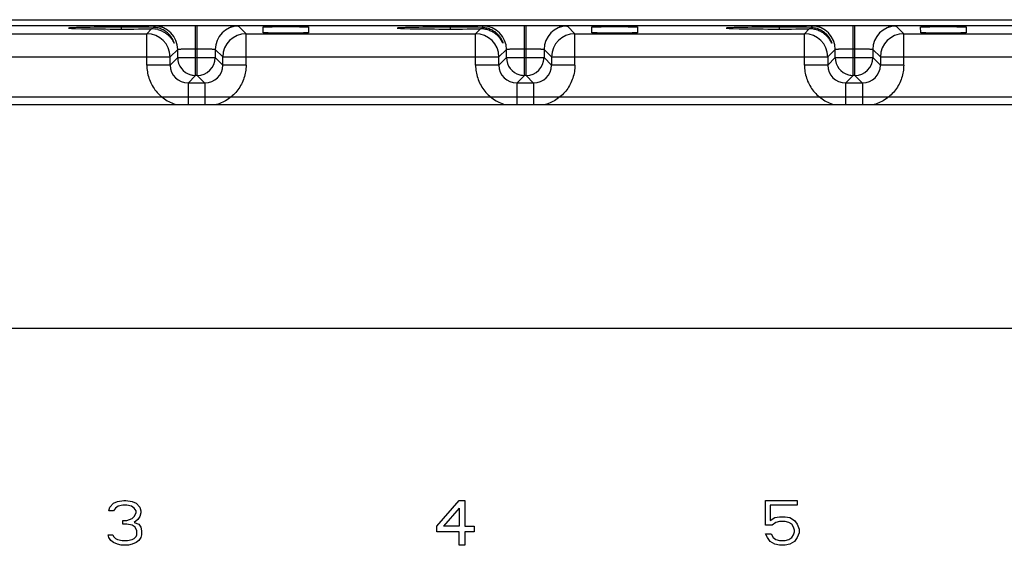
# Model space of a CAD drawing. Header units: inches. Extents: x 0 to 34, y 0 to 22.
# Tile 53 of 71: x 14.2 to 17.5, y 16.3 to 18.1. Entities that reach past the tile are written whole.
import ezdxf

# ---------------------------------------------------------------- set-up
doc = ezdxf.new("R2010")
doc.units = ezdxf.units.IN
doc.header["$LTSCALE"] = 1.87
doc.header["$MEASUREMENT"] = 0
doc.layers.get('0').update_dxf_attribs({"linetype": 'CONTINUOUS'})
doc.layers.add('DIMENSIONS', color=7, linetype='CONTINUOUS')
doc.styles.get("Standard").update_dxf_attribs({"font": 'txt', "width": 0.8})
doc.dimstyles.new('DIMSTYLE_1', dxfattribs={"dimtxt": 0.125, "dimasz": 0.18, "dimexe": 0.125, "dimexo": 0.0625, "dimgap": 0.09, "dimtad": 0, "dimtih": 1, "dimtoh": 1, "dimzin": 4, "dimdsep": 46, "dimtxsty": 'STANDARD', "dimblk": '_FILLED', "dimblk1": '_FILLED', "dimblk2": '_FILLED', "dimcen": 0.09, "dimadec": 0, "dimazin": 0, "dimtp": 0.01, "dimtm": 0.01, "dimtfac": 1, "dimtofl": 0, "dimtmove": 0, "dimatfit": 3, "dimldrblk": '_FILLED', "dimfxl": 1, "dimtolj": 1, "dimtzin": 4, "dimarcsym": 0})

# ---------------------------------------------------------------- blocks, each defined once
blk = doc.blocks.new('*D41')
at = {"layer": 'DIMENSIONS', "color": 2, "linetype": 'CONTINUOUS'}
blk.add_line((11.6309, 17.8466), (22.5948, 17.8466), dxfattribs=at)
at = {"layer": 'DIMENSIONS', "color": 2, "linetype": 'CONTINUOUS', "insert": (22.6573, 17.9091), "char_height": 0.125, "width": 1.125, "attachment_point": 1, "line_spacing_factor": 0.9}
blk.add_mtext('3.08{\\Ftxt.shx;\\W1.000000;\\H0.125000; }[78.3]', dxfattribs=at)
blk = doc.blocks.new('_FILLED')
at = {"color": 0, "linetype": 'BYBLOCK'}
blk.add_solid([(0, 0), (-1, 0.174), (-1, -0.174)], dxfattribs=at)

msp = doc.modelspace()

# ---------------------------------------------------------------- linework, layer by layer
at = {"color": 7, "linetype": 'CONTINUOUS'}
for p, q in [((11.9519, 18.1048), (20.5329, 18.1048)), ((11.9519, 18.0858), (20.5329, 18.0858)), ((14.8324, 17.9183), (14.8324, 18.0857)), ((14.838, 17.9183), (14.838, 18.0857)), ((15.9324, 17.9183), (15.9324, 18.0857)), ((15.938, 17.9183), (15.938, 18.0857)), ((17.0324, 17.9183), (17.0324, 18.0857)), ((17.038, 17.9183), (17.038, 18.0857)), ((13.9013, 18.0579), (14.6691, 18.0579)), ((14.5842, 18.0735), (14.5842, 18.0797)), ((14.6852, 18.0741), (14.6691, 18.0579)), ((14.6691, 17.9529), (14.6691, 18.0579)), ((14.6944, 18.0833), (14.6902, 18.0791)), ((15.0013, 18.0579), (14.976, 18.0833)), ((15.0013, 17.9529), (15.0013, 18.0579)), ((15.0013, 18.0579), (15.7691, 18.0579)), ((15.0582, 18.0612), (15.058, 18.0804)), ((15.2104, 18.0804), (15.2102, 18.0612)), ((15.6842, 18.0797), (15.6842, 18.0735)), ((15.7852, 18.0741), (15.7691, 18.0579)), ((15.7691, 17.9529), (15.7691, 18.0579)), ((15.7944, 18.0833), (15.7902, 18.0791)), ((16.1013, 18.0579), (16.076, 18.0833)), ((16.1013, 18.0579), (16.8691, 18.0579)), ((16.1013, 17.9529), (16.1013, 18.0579)), ((16.1582, 18.0612), (16.158, 18.0804)), ((16.3104, 18.0804), (16.3102, 18.0612)), ((16.7842, 18.0797), (16.7842, 18.0735)), ((16.8852, 18.0741), (16.8691, 18.0579)), ((16.8691, 17.9529), (16.8691, 18.0579)), ((16.8944, 18.0833), (16.8902, 18.0791)), ((17.2013, 18.0579), (17.176, 18.0833)), ((17.2013, 18.0579), (17.9691, 18.0579)), ((17.2013, 17.9529), (17.2013, 18.0579)), ((17.2582, 18.0612), (17.258, 18.0804)), ((17.4104, 18.0804), (17.4102, 18.0612)), ((14.747, 17.98), (14.7724, 18.0053)), ((14.7724, 17.9783), (14.7724, 18.0053)), ((14.8324, 18.0077), (14.838, 18.0077)), ((14.898, 18.0053), (14.898, 17.9783)), ((14.898, 18.0053), (14.9233, 17.98)), ((15.847, 17.98), (15.8724, 18.0053)), ((15.8724, 17.9783), (15.8724, 18.0053)), ((15.9324, 18.0077), (15.938, 18.0077)), ((15.998, 18.0053), (15.998, 17.9783)), ((15.998, 18.0053), (16.0233, 17.98)), ((16.947, 17.98), (16.9724, 18.0053)), ((16.9724, 17.9783), (16.9724, 18.0053)), ((17.0324, 18.0077), (17.038, 18.0077)), ((17.098, 18.0053), (17.098, 17.9783)), ((17.098, 18.0053), (17.1233, 17.98)), ((13.8233, 17.98), (14.747, 17.98)), ((14.747, 17.9529), (14.6691, 17.9529)), ((14.747, 17.9529), (14.747, 17.98)), ((14.7724, 17.9783), (14.747, 17.9529)), ((14.7724, 17.9783), (14.898, 17.9783)), ((14.9233, 17.9529), (14.898, 17.9783)), ((14.9233, 17.9529), (14.9233, 17.98)), ((14.9233, 17.98), (15.847, 17.98)), ((15.0013, 17.9529), (14.9233, 17.9529)), ((15.847, 17.9529), (15.7691, 17.9529)), ((15.847, 17.9529), (15.847, 17.98)), ((15.8724, 17.9783), (15.847, 17.9529)), ((15.8724, 17.9783), (15.998, 17.9783)), ((16.0233, 17.9529), (15.998, 17.9783)), ((16.0233, 17.98), (16.947, 17.98)), ((16.0233, 17.98), (16.0233, 17.9529)), ((16.1013, 17.9529), (16.0233, 17.9529)), ((16.947, 17.9529), (16.8691, 17.9529)), ((16.947, 17.98), (16.947, 17.9529)), ((16.9724, 17.9783), (16.947, 17.9529)), ((16.9724, 17.9783), (17.098, 17.9783)), ((17.1233, 17.9529), (17.098, 17.9783)), ((17.1233, 17.98), (18.047, 17.98)), ((17.1233, 17.98), (17.1233, 17.9529)), ((17.2013, 17.9529), (17.1233, 17.9529)), ((14.807, 17.8929), (14.8324, 17.9183)), ((14.807, 17.8929), (14.807, 17.8206)), ((14.8633, 17.8929), (14.807, 17.8929)), ((14.838, 17.9183), (14.8324, 17.9183)), ((14.838, 17.9183), (14.8633, 17.8929)), ((14.8633, 17.8929), (14.8633, 17.8206)), ((15.907, 17.8929), (15.9324, 17.9183)), ((15.9633, 17.8929), (15.907, 17.8929)), ((15.907, 17.8929), (15.907, 17.8206)), ((15.938, 17.9183), (15.9324, 17.9183)), ((15.938, 17.9183), (15.9633, 17.8929)), ((15.9633, 17.8929), (15.9633, 17.8206)), ((17.007, 17.8929), (17.0324, 17.9183)), ((17.0633, 17.8929), (17.007, 17.8929)), ((17.007, 17.8929), (17.007, 17.8206)), ((17.038, 17.9183), (17.0324, 17.9183)), ((17.038, 17.9183), (17.0633, 17.8929)), ((17.0633, 17.8929), (17.0633, 17.8206)), ((12.1231, 17.8206), (20.3656, 17.8206)), ((12.1231, 17.0726), (20.3656, 17.0726)), ((14.5425, 16.4615), (14.5456, 16.4743)), ((14.5456, 16.4743), (14.5581, 16.487)), ((14.5581, 16.487), (14.5706, 16.4934)), ((14.5644, 16.4711), (14.5581, 16.4615)), ((14.5738, 16.4774), (14.5644, 16.4711)), ((14.5706, 16.4934), (14.5925, 16.4966)), ((14.5894, 16.4806), (14.5738, 16.4774)), ((14.6019, 16.4806), (14.5894, 16.4806)), ((14.5925, 16.4966), (14.5988, 16.4966)), ((14.5988, 16.4966), (14.6206, 16.4934)), ((14.6175, 16.4774), (14.6019, 16.4806)), ((14.6269, 16.4711), (14.6175, 16.4774)), ((14.6206, 16.4934), (14.6331, 16.487)), ((14.6331, 16.4615), (14.6269, 16.4711)), ((14.6331, 16.487), (14.6456, 16.4743)), ((14.6456, 16.4743), (14.6488, 16.4615)), ((15.6394, 16.4104), (15.7144, 16.4966)), ((15.7144, 16.4711), (15.6613, 16.4104)), ((15.7144, 16.4966), (15.7331, 16.4966)), ((15.7144, 16.4711), (15.7144, 16.4104)), ((15.7331, 16.4966), (15.7331, 16.4104)), ((16.7394, 16.4962), (16.8454, 16.4962)), ((16.7394, 16.4134), (16.7394, 16.4962)), ((16.8454, 16.4803), (16.755, 16.4803)), ((16.755, 16.4803), (16.755, 16.4294)), ((16.8454, 16.4962), (16.8454, 16.4803)), ((14.5581, 16.4615), (14.5425, 16.4615)), ((14.6206, 16.436), (14.6269, 16.4423)), ((14.6269, 16.4423), (14.6331, 16.4551)), ((14.6331, 16.4551), (14.6331, 16.4615)), ((14.6456, 16.4423), (14.6394, 16.4328)), ((14.6488, 16.4551), (14.6456, 16.4423)), ((14.6488, 16.4615), (14.6488, 16.4551)), ((16.755, 16.4294), (16.7706, 16.4389)), ((16.7706, 16.4389), (16.7861, 16.4421)), ((16.7861, 16.4421), (16.8048, 16.4421)), ((16.8048, 16.4421), (16.8204, 16.4389)), ((16.8204, 16.4389), (16.836, 16.4294)), ((14.5894, 16.4296), (14.6019, 16.4296)), ((14.5894, 16.4168), (14.5894, 16.4296)), ((14.6019, 16.4168), (14.5894, 16.4168)), ((14.6019, 16.4296), (14.6206, 16.436)), ((14.6206, 16.4136), (14.6019, 16.4168)), ((14.63, 16.4072), (14.6206, 16.4136)), ((14.6394, 16.4328), (14.6269, 16.4232)), ((14.6269, 16.4232), (14.6425, 16.4168)), ((14.6363, 16.3945), (14.63, 16.4072)), ((14.6425, 16.4168), (14.6488, 16.4072)), ((14.6488, 16.4072), (14.6519, 16.3945)), ((15.6394, 16.3913), (15.6394, 16.4104)), ((15.7144, 16.4104), (15.6613, 16.4104)), ((15.7331, 16.4104), (15.7644, 16.4104)), ((15.7644, 16.4104), (15.7644, 16.3913)), ((16.7612, 16.4134), (16.7394, 16.4134)), ((16.7737, 16.423), (16.7612, 16.4134)), ((16.7861, 16.4262), (16.7737, 16.423)), ((16.8048, 16.4262), (16.7861, 16.4262)), ((16.8173, 16.423), (16.8048, 16.4262)), ((16.8267, 16.4166), (16.8173, 16.423)), ((16.8329, 16.4071), (16.8267, 16.4166)), ((16.836, 16.3975), (16.8329, 16.4071)), ((16.836, 16.4294), (16.8454, 16.4166)), ((16.8454, 16.4166), (16.8516, 16.4007)), ((14.5394, 16.3817), (14.555, 16.3817)), ((14.5425, 16.3721), (14.5394, 16.3817)), ((14.5488, 16.3625), (14.5425, 16.3721)), ((14.555, 16.3817), (14.5581, 16.3753)), ((14.5581, 16.3753), (14.5644, 16.3689)), ((14.6269, 16.3689), (14.6331, 16.3753)), ((14.6331, 16.3753), (14.6363, 16.3817)), ((14.6363, 16.3817), (14.6363, 16.3945)), ((14.6488, 16.3721), (14.6425, 16.3625)), ((14.6519, 16.3817), (14.6488, 16.3721)), ((14.6519, 16.3945), (14.6519, 16.3817)), ((15.7144, 16.3913), (15.6394, 16.3913)), ((15.7144, 16.3466), (15.7144, 16.3913)), ((15.7644, 16.3913), (15.7331, 16.3913)), ((15.7331, 16.3913), (15.7331, 16.3466)), ((16.7394, 16.3848), (16.7581, 16.3848)), ((16.7456, 16.3721), (16.7394, 16.3848)), ((16.755, 16.3593), (16.7456, 16.3721)), ((16.7581, 16.3848), (16.7643, 16.3721)), ((16.7643, 16.3721), (16.7737, 16.3657)), ((16.8173, 16.3657), (16.8267, 16.3721)), ((16.8267, 16.3721), (16.8329, 16.3816)), ((16.8329, 16.3816), (16.836, 16.3912)), ((16.836, 16.3912), (16.836, 16.3975)), ((16.8454, 16.3721), (16.836, 16.3593)), ((16.8516, 16.388), (16.8454, 16.3721)), ((16.8516, 16.4007), (16.8516, 16.388)), ((14.5581, 16.3562), (14.5488, 16.3625)), ((14.5706, 16.3498), (14.5581, 16.3562)), ((14.5644, 16.3689), (14.5706, 16.3657)), ((14.5706, 16.3657), (14.5863, 16.3625)), ((14.5831, 16.3466), (14.5706, 16.3498)), ((14.6081, 16.3466), (14.5831, 16.3466)), ((14.5863, 16.3625), (14.605, 16.3625)), ((14.605, 16.3625), (14.6206, 16.3657)), ((14.6206, 16.3498), (14.6081, 16.3466)), ((14.6206, 16.3657), (14.6269, 16.3689)), ((14.6331, 16.3562), (14.6206, 16.3498)), ((14.6425, 16.3625), (14.6331, 16.3562)), ((15.7331, 16.3466), (15.7144, 16.3466)), ((16.7706, 16.3498), (16.755, 16.3593)), ((16.7861, 16.3466), (16.7706, 16.3498)), ((16.7737, 16.3657), (16.7861, 16.3625)), ((16.7861, 16.3625), (16.8048, 16.3625)), ((16.8048, 16.3466), (16.7861, 16.3466)), ((16.8048, 16.3625), (16.8173, 16.3657)), ((16.8204, 16.3498), (16.8048, 16.3466)), ((16.836, 16.3593), (16.8204, 16.3498))]:
    msp.add_line(p, q, dxfattribs=at)
for centre, radius, start, end in [((14.669, 17.9799), 0.078, 0.0195, 89.9804), ((14.6861, 17.9927), 0.0814, 75.8712, 90.6855), ((14.6944, 18.0053), 0.078, 0.0437, 89.9565), ((14.976, 18.0053), 0.078, 90.0435, 179.9563), ((15.0014, 17.9799), 0.078, 90.021, 179.979), ((15.769, 17.9799), 0.078, 0.0195, 89.9804), ((15.7861, 17.993), 0.0811, 87.2256, 90.692), ((15.7944, 18.0053), 0.078, 0.0437, 89.9565), ((16.076, 18.0053), 0.078, 90.0435, 179.9563), ((16.1014, 17.9799), 0.078, 90.021, 179.979), ((16.869, 17.9799), 0.078, 0.0195, 89.9804), ((16.8861, 17.993), 0.0811, 87.2256, 90.692), ((16.8944, 18.0053), 0.078, 0.0437, 89.9565), ((17.176, 18.0053), 0.078, 90.0435, 179.9563), ((17.2014, 17.9799), 0.078, 90.021, 179.979), ((14.8071, 17.953), 0.06, 180.0504, 269.95), ((14.8324, 17.9783), 0.06, 180.0174, 255.0839), ((14.838, 17.9783), 0.06, 270.0209, 359.979), ((14.8633, 17.953), 0.06, 270.0504, 359.95), ((15.9071, 17.953), 0.06, 180.0504, 269.95), ((15.9324, 17.9783), 0.06, 180.0174, 255.0839), ((15.938, 17.9783), 0.06, 270.0209, 359.979), ((15.9633, 17.953), 0.06, 270.0504, 359.95), ((17.0071, 17.953), 0.06, 180.0504, 269.95), ((17.0324, 17.9783), 0.06, 180.0174, 255.0839), ((17.038, 17.9783), 0.06, 270.0209, 359.979), ((17.0633, 17.953), 0.06, 270.0504, 359.95), ((14.8326, 17.979), 0.0607, 255.1165, 262.4833), ((15.9326, 17.979), 0.0607, 255.1165, 262.4833), ((17.0326, 17.979), 0.0607, 255.1165, 262.4833), ((14.8325, 17.978), 0.0597, 262.4725, 269.9583), ((15.9325, 17.978), 0.0597, 262.4725, 269.9583), ((17.0325, 17.978), 0.0597, 262.4725, 269.9583)]:
    msp.add_arc(centre, radius, start, end, dxfattribs=at)
for centre in [(14.5842, 18.0766), (15.6842, 18.0766), (16.7842, 18.0766)]:
    msp.add_ellipse(centre, major_axis=(0.1771, 0), ratio=0.017455, start_param=0.92934, end_param=5.318939, dxfattribs=at)
for points, knots in [([(14.6944, 18.0833), (14.6945, 18.0834), (14.6948, 18.0835), (14.6955, 18.0836), (14.6964, 18.0837), (14.6976, 18.0838), (14.6992, 18.0839), (14.7019, 18.0841), (14.706, 18.0843), (14.7119, 18.0845), (14.7189, 18.0847), (14.7269, 18.0848), (14.736, 18.085), (14.746, 18.0852), (14.7608, 18.0853), (14.7808, 18.0855), (14.8061, 18.0857), (14.8235, 18.0857), (14.8324, 18.0857)], [0, 0, 0, 0, 0.002438, 0.007006, 0.01377, 0.022758, 0.033995, 0.047499, 0.081331, 0.123941, 0.17483, 0.233491, 0.299339, 0.371731, 0.45002, 0.621408, 0.807264, 1, 1, 1, 1]), ([(14.838, 18.0857), (14.8468, 18.0857), (14.8643, 18.0857), (14.8896, 18.0855), (14.9096, 18.0853), (14.9244, 18.0852), (14.9344, 18.085), (14.9435, 18.0848), (14.9515, 18.0847), (14.9585, 18.0845), (14.9644, 18.0843), (14.9685, 18.0841), (14.9712, 18.0839), (14.9728, 18.0838), (14.974, 18.0837), (14.9749, 18.0836), (14.9755, 18.0835), (14.9759, 18.0834), (14.976, 18.0833)], [0, 0, 0, 0, 0.192733, 0.378587, 0.549974, 0.628263, 0.700655, 0.766502, 0.825162, 0.87605, 0.918659, 0.952492, 0.965997, 0.977234, 0.986224, 0.992989, 0.99756, 1, 1, 1, 1]), ([(15.938, 18.0857), (15.9468, 18.0857), (15.9643, 18.0857), (15.9896, 18.0855), (16.0096, 18.0853), (16.0244, 18.0852), (16.0344, 18.085), (16.0435, 18.0848), (16.0515, 18.0847), (16.0585, 18.0845), (16.0644, 18.0843), (16.0685, 18.0841), (16.0712, 18.0839), (16.0728, 18.0838), (16.074, 18.0837), (16.0749, 18.0836), (16.0755, 18.0835), (16.0759, 18.0834), (16.076, 18.0833)], [0, 0, 0, 0, 0.192733, 0.378587, 0.549974, 0.628263, 0.700655, 0.766502, 0.825162, 0.87605, 0.918659, 0.952492, 0.965997, 0.977234, 0.986224, 0.992989, 0.99756, 1, 1, 1, 1]), ([(16.8944, 18.0833), (16.8945, 18.0834), (16.8948, 18.0835), (16.8955, 18.0836), (16.8964, 18.0837), (16.8976, 18.0838), (16.8992, 18.0839), (16.9019, 18.0841), (16.906, 18.0843), (16.9119, 18.0845), (16.9189, 18.0847), (16.9269, 18.0848), (16.936, 18.085), (16.946, 18.0852), (16.9608, 18.0853), (16.9808, 18.0855), (17.0061, 18.0857), (17.0235, 18.0857), (17.0324, 18.0857)], [0, 0, 0, 0, 0.002438, 0.007006, 0.01377, 0.022758, 0.033995, 0.047499, 0.081331, 0.123941, 0.17483, 0.233491, 0.299339, 0.371731, 0.45002, 0.621408, 0.807264, 1, 1, 1, 1]), ([(17.038, 18.0857), (17.0468, 18.0857), (17.0643, 18.0857), (17.0896, 18.0855), (17.1096, 18.0853), (17.1244, 18.0852), (17.1344, 18.085), (17.1435, 18.0848), (17.1515, 18.0847), (17.1585, 18.0845), (17.1644, 18.0843), (17.1685, 18.0841), (17.1712, 18.0839), (17.1728, 18.0838), (17.174, 18.0837), (17.1749, 18.0836), (17.1755, 18.0835), (17.1759, 18.0834), (17.176, 18.0833)], [0, 0, 0, 0, 0.192733, 0.378587, 0.549974, 0.628263, 0.700655, 0.766502, 0.825162, 0.87605, 0.918659, 0.952492, 0.965997, 0.977234, 0.986224, 0.992989, 0.99756, 1, 1, 1, 1]), ([(14.7605, 18.0267), (14.7605, 18.0269), (14.7604, 18.0274), (14.7601, 18.0282), (14.7598, 18.0294), (14.7592, 18.0309), (14.7586, 18.0326), (14.7575, 18.0352), (14.7558, 18.0388), (14.7533, 18.0432), (14.7503, 18.0477), (14.7468, 18.0523), (14.7412, 18.0583), (14.7329, 18.0655), (14.7208, 18.0726), (14.7063, 18.0777), (14.6957, 18.079), (14.6902, 18.0791)], [0, 0, 0, 0, 0.005571, 0.015489, 0.029221, 0.046173, 0.065821, 0.08774, 0.1368, 0.191127, 0.249446, 0.311035, 0.375524, 0.512615, 0.661174, 0.822885, 1, 1, 1, 1]), ([(14.706, 18.0716), (14.7103, 18.0705), (14.7185, 18.0677), (14.7294, 18.0619), (14.7373, 18.0562), (14.7427, 18.0512), (14.7463, 18.0475), (14.7495, 18.0438), (14.7523, 18.0401), (14.7543, 18.0371), (14.7557, 18.0347), (14.7567, 18.0331), (14.7575, 18.0316), (14.7583, 18.0303), (14.7589, 18.0291), (14.7594, 18.0281), (14.7598, 18.0274), (14.7601, 18.027), (14.7602, 18.0268), (14.7603, 18.0267), (14.7604, 18.0266), (14.7605, 18.0266), (14.7605, 18.0267), (14.7605, 18.0267)], [0, 0, 0, 0, 0.182515, 0.351507, 0.508073, 0.581857, 0.652522, 0.719795, 0.783263, 0.842092, 0.869411, 0.895081, 0.918776, 0.940142, 0.958822, 0.974391, 0.98636, 0.990845, 0.994257, 0.996583, 0.997889, 0.998622, 1, 1, 1, 1]), ([(15.0581, 18.0804), (15.0581, 18.0804), (15.0583, 18.0805), (15.0585, 18.0805), (15.059, 18.0806), (15.0596, 18.0807), (15.0604, 18.0807), (15.0613, 18.0808), (15.0625, 18.0809), (15.0644, 18.0809), (15.0672, 18.081), (15.071, 18.0811), (15.0755, 18.0812), (15.0805, 18.0813), (15.086, 18.0814), (15.0943, 18.0815), (15.1054, 18.0816), (15.1195, 18.0817), (15.1342, 18.0817), (15.1489, 18.0817), (15.163, 18.0816), (15.1741, 18.0815), (15.1823, 18.0814), (15.1879, 18.0813), (15.1929, 18.0812), (15.1974, 18.0811), (15.2012, 18.081), (15.204, 18.0809), (15.2059, 18.0809), (15.207, 18.0808), (15.208, 18.0807), (15.2088, 18.0807), (15.2094, 18.0806), (15.2099, 18.0805), (15.2101, 18.0805), (15.2103, 18.0804), (15.2103, 18.0804)], [0, 0, 0, 0, 0.000703, 0.002467, 0.005368, 0.009423, 0.014641, 0.02103, 0.028596, 0.037345, 0.058355, 0.08377, 0.113218, 0.146327, 0.182731, 0.22209, 0.30834, 0.402205, 0.499978, 0.597745, 0.691599, 0.77786, 0.817232, 0.85365, 0.88677, 0.916223, 0.941638, 0.962645, 0.971393, 0.97896, 0.98535, 0.990571, 0.994628, 0.997531, 0.999296, 1, 1, 1, 1]), ([(15.2102, 18.0612), (15.2102, 18.0611), (15.2101, 18.0611), (15.2098, 18.061), (15.2093, 18.061), (15.2087, 18.0609), (15.2079, 18.0608), (15.2069, 18.0608), (15.2057, 18.0607), (15.2038, 18.0606), (15.201, 18.0605), (15.1972, 18.0604), (15.1927, 18.0603), (15.1877, 18.0602), (15.1822, 18.0601), (15.174, 18.06), (15.1629, 18.0599), (15.1488, 18.0598), (15.1342, 18.0598), (15.1195, 18.0598), (15.1055, 18.0599), (15.0944, 18.06), (15.0862, 18.0601), (15.0807, 18.0602), (15.0756, 18.0603), (15.0712, 18.0604), (15.0674, 18.0605), (15.0645, 18.0606), (15.0626, 18.0607), (15.0615, 18.0608), (15.0605, 18.0608), (15.0596, 18.0609), (15.059, 18.061), (15.0585, 18.061), (15.0583, 18.0611), (15.0581, 18.0611), (15.0581, 18.0612)], [0, 0, 0, 0, 0.000739, 0.002582, 0.005588, 0.009765, 0.015112, 0.021625, 0.0293, 0.038134, 0.059217, 0.084602, 0.113958, 0.146956, 0.183263, 0.222541, 0.308635, 0.402304, 0.499851, 0.597388, 0.691047, 0.777154, 0.816439, 0.852744, 0.885725, 0.915066, 0.940452, 0.96157, 0.970439, 0.978159, 0.984721, 0.990117, 0.99434, 0.997385, 0.999253, 1, 1, 1, 1]), ([(15.8605, 18.0267), (15.8605, 18.0267), (15.8605, 18.0266), (15.8604, 18.0266), (15.8604, 18.0266), (15.8603, 18.0266), (15.8602, 18.0267), (15.8601, 18.0269), (15.8599, 18.0272), (15.8597, 18.0276), (15.8595, 18.028), (15.8591, 18.0288), (15.8585, 18.0299), (15.8577, 18.0314), (15.8567, 18.0331), (15.8556, 18.0349), (15.8544, 18.0369), (15.8526, 18.0396), (15.85, 18.0432), (15.8464, 18.0474), (15.8423, 18.0517), (15.8377, 18.0558), (15.8325, 18.0597), (15.8268, 18.0633), (15.8182, 18.0678), (15.806, 18.0721), (15.7956, 18.0737), (15.7901, 18.074)], [0, 0, 0, 0, 0.001249, 0.0016, 0.002011, 0.002639, 0.003535, 0.006191, 0.010002, 0.01491, 0.020847, 0.02774, 0.044104, 0.063466, 0.085374, 0.109386, 0.135122, 0.162365, 0.22064, 0.28308, 0.34914, 0.4185, 0.491076, 0.566911, 0.64609, 0.815091, 1, 1, 1, 1]), ([(15.7902, 18.0791), (15.7957, 18.079), (15.8063, 18.0777), (15.8208, 18.0726), (15.8329, 18.0655), (15.8412, 18.0584), (15.8467, 18.0523), (15.8503, 18.0477), (15.8533, 18.0432), (15.8558, 18.0388), (15.8575, 18.0353), (15.8586, 18.0326), (15.8592, 18.0309), (15.8598, 18.0295), (15.8601, 18.0282), (15.8604, 18.0274), (15.8605, 18.0269), (15.8605, 18.0267)], [0, 0, 0, 0, 0.177091, 0.338784, 0.487325, 0.624401, 0.688883, 0.750466, 0.808783, 0.86311, 0.912178, 0.934097, 0.953754, 0.97073, 0.984484, 0.99441, 1, 1, 1, 1]), ([(16.1581, 18.0804), (16.1581, 18.0804), (16.1583, 18.0805), (16.1585, 18.0805), (16.159, 18.0806), (16.1596, 18.0807), (16.1604, 18.0807), (16.1613, 18.0808), (16.1625, 18.0809), (16.1644, 18.0809), (16.1672, 18.081), (16.171, 18.0811), (16.1755, 18.0812), (16.1805, 18.0813), (16.186, 18.0814), (16.1943, 18.0815), (16.2054, 18.0816), (16.2195, 18.0817), (16.2342, 18.0817), (16.2489, 18.0817), (16.263, 18.0816), (16.2741, 18.0815), (16.2823, 18.0814), (16.2879, 18.0813), (16.2929, 18.0812), (16.2974, 18.0811), (16.3012, 18.081), (16.304, 18.0809), (16.3059, 18.0809), (16.307, 18.0808), (16.308, 18.0807), (16.3088, 18.0807), (16.3094, 18.0806), (16.3099, 18.0805), (16.3101, 18.0805), (16.3103, 18.0804), (16.3103, 18.0804)], [0, 0, 0, 0, 0.000703, 0.002467, 0.005368, 0.009423, 0.014641, 0.02103, 0.028596, 0.037345, 0.058355, 0.08377, 0.113218, 0.146327, 0.182731, 0.22209, 0.30834, 0.402205, 0.499978, 0.597745, 0.691599, 0.77786, 0.817232, 0.85365, 0.88677, 0.916223, 0.941638, 0.962645, 0.971393, 0.97896, 0.98535, 0.990571, 0.994628, 0.997531, 0.999296, 1, 1, 1, 1]), ([(16.3102, 18.0612), (16.3102, 18.0611), (16.3101, 18.0611), (16.3098, 18.061), (16.3093, 18.061), (16.3087, 18.0609), (16.3079, 18.0608), (16.3069, 18.0608), (16.3057, 18.0607), (16.3038, 18.0606), (16.301, 18.0605), (16.2972, 18.0604), (16.2927, 18.0603), (16.2877, 18.0602), (16.2822, 18.0601), (16.274, 18.06), (16.2629, 18.0599), (16.2488, 18.0598), (16.2342, 18.0598), (16.2195, 18.0598), (16.2055, 18.0599), (16.1944, 18.06), (16.1862, 18.0601), (16.1807, 18.0602), (16.1756, 18.0603), (16.1712, 18.0604), (16.1674, 18.0605), (16.1645, 18.0606), (16.1626, 18.0607), (16.1615, 18.0608), (16.1605, 18.0608), (16.1596, 18.0609), (16.159, 18.061), (16.1585, 18.061), (16.1583, 18.0611), (16.1581, 18.0611), (16.1581, 18.0612)], [0, 0, 0, 0, 0.000739, 0.002582, 0.005588, 0.009765, 0.015112, 0.021625, 0.0293, 0.038134, 0.059217, 0.084602, 0.113958, 0.146956, 0.183263, 0.222541, 0.308635, 0.402304, 0.499851, 0.597388, 0.691047, 0.777154, 0.816439, 0.852744, 0.885725, 0.915066, 0.940452, 0.96157, 0.970439, 0.978159, 0.984721, 0.990117, 0.99434, 0.997385, 0.999253, 1, 1, 1, 1]), ([(16.9605, 18.0267), (16.9605, 18.0267), (16.9605, 18.0266), (16.9604, 18.0266), (16.9604, 18.0266), (16.9603, 18.0266), (16.9602, 18.0267), (16.9601, 18.0269), (16.9599, 18.0272), (16.9597, 18.0276), (16.9595, 18.028), (16.9591, 18.0288), (16.9585, 18.0299), (16.9577, 18.0314), (16.9567, 18.0331), (16.9556, 18.0349), (16.9544, 18.0369), (16.9526, 18.0396), (16.95, 18.0432), (16.9464, 18.0474), (16.9423, 18.0517), (16.9377, 18.0558), (16.9325, 18.0597), (16.9268, 18.0633), (16.9182, 18.0678), (16.906, 18.0721), (16.8956, 18.0737), (16.8901, 18.074)], [0, 0, 0, 0, 0.001249, 0.0016, 0.002011, 0.002639, 0.003535, 0.006191, 0.010002, 0.01491, 0.020847, 0.02774, 0.044104, 0.063466, 0.085374, 0.109386, 0.135122, 0.162365, 0.22064, 0.28308, 0.34914, 0.4185, 0.491076, 0.566911, 0.64609, 0.815091, 1, 1, 1, 1]), ([(16.8902, 18.0791), (16.8957, 18.079), (16.9063, 18.0777), (16.9208, 18.0726), (16.9329, 18.0655), (16.9412, 18.0584), (16.9467, 18.0523), (16.9503, 18.0477), (16.9533, 18.0432), (16.9558, 18.0388), (16.9575, 18.0353), (16.9586, 18.0326), (16.9592, 18.0309), (16.9598, 18.0295), (16.9601, 18.0282), (16.9604, 18.0274), (16.9605, 18.0269), (16.9605, 18.0267)], [0, 0, 0, 0, 0.177091, 0.338784, 0.487325, 0.624401, 0.688883, 0.750466, 0.808783, 0.86311, 0.912178, 0.934097, 0.953754, 0.97073, 0.984484, 0.99441, 1, 1, 1, 1]), ([(17.2581, 18.0804), (17.2581, 18.0804), (17.2583, 18.0805), (17.2585, 18.0805), (17.259, 18.0806), (17.2596, 18.0807), (17.2604, 18.0807), (17.2613, 18.0808), (17.2625, 18.0809), (17.2644, 18.0809), (17.2672, 18.081), (17.271, 18.0811), (17.2755, 18.0812), (17.2805, 18.0813), (17.286, 18.0814), (17.2943, 18.0815), (17.3054, 18.0816), (17.3195, 18.0817), (17.3342, 18.0817), (17.3489, 18.0817), (17.363, 18.0816), (17.3741, 18.0815), (17.3823, 18.0814), (17.3879, 18.0813), (17.3929, 18.0812), (17.3974, 18.0811), (17.4012, 18.081), (17.404, 18.0809), (17.4059, 18.0809), (17.407, 18.0808), (17.408, 18.0807), (17.4088, 18.0807), (17.4094, 18.0806), (17.4099, 18.0805), (17.4101, 18.0805), (17.4103, 18.0804), (17.4103, 18.0804)], [0, 0, 0, 0, 0.000703, 0.002467, 0.005368, 0.009423, 0.014641, 0.02103, 0.028596, 0.037345, 0.058355, 0.08377, 0.113218, 0.146327, 0.182731, 0.22209, 0.30834, 0.402205, 0.499978, 0.597745, 0.691599, 0.77786, 0.817232, 0.85365, 0.88677, 0.916223, 0.941638, 0.962645, 0.971393, 0.97896, 0.98535, 0.990571, 0.994628, 0.997531, 0.999296, 1, 1, 1, 1]), ([(17.4102, 18.0612), (17.4102, 18.0611), (17.4101, 18.0611), (17.4098, 18.061), (17.4093, 18.061), (17.4087, 18.0609), (17.4079, 18.0608), (17.4069, 18.0608), (17.4057, 18.0607), (17.4038, 18.0606), (17.401, 18.0605), (17.3972, 18.0604), (17.3927, 18.0603), (17.3877, 18.0602), (17.3822, 18.0601), (17.374, 18.06), (17.3629, 18.0599), (17.3488, 18.0598), (17.3342, 18.0598), (17.3195, 18.0598), (17.3055, 18.0599), (17.2944, 18.06), (17.2862, 18.0601), (17.2807, 18.0602), (17.2756, 18.0603), (17.2712, 18.0604), (17.2674, 18.0605), (17.2645, 18.0606), (17.2626, 18.0607), (17.2615, 18.0608), (17.2605, 18.0608), (17.2596, 18.0609), (17.259, 18.061), (17.2585, 18.061), (17.2583, 18.0611), (17.2581, 18.0611), (17.2581, 18.0612)], [0, 0, 0, 0, 0.000739, 0.002582, 0.005588, 0.009765, 0.015112, 0.021625, 0.0293, 0.038134, 0.059217, 0.084602, 0.113958, 0.146956, 0.183263, 0.222541, 0.308635, 0.402304, 0.499851, 0.597388, 0.691047, 0.777154, 0.816439, 0.852744, 0.885725, 0.915066, 0.940452, 0.96157, 0.970439, 0.978159, 0.984721, 0.990117, 0.99434, 0.997385, 0.999253, 1, 1, 1, 1]), ([(14.7724, 18.0053), (14.7724, 18.0054), (14.7726, 18.0055), (14.7729, 18.0056), (14.7733, 18.0057), (14.7741, 18.0059), (14.7755, 18.0061), (14.7775, 18.0063), (14.7801, 18.0065), (14.7831, 18.0067), (14.7866, 18.0068), (14.7921, 18.0071), (14.7998, 18.0073), (14.81, 18.0075), (14.821, 18.0077), (14.8286, 18.0077), (14.8324, 18.0077)], [0, 0, 0, 0, 0.002839, 0.007735, 0.014877, 0.024283, 0.049796, 0.083996, 0.126544, 0.17708, 0.23524, 0.300655, 0.451133, 0.622374, 0.807593, 1, 1, 1, 1]), ([(14.838, 18.0077), (14.8418, 18.0077), (14.8494, 18.0077), (14.8604, 18.0075), (14.8706, 18.0073), (14.8783, 18.0071), (14.8838, 18.0068), (14.8873, 18.0067), (14.8903, 18.0065), (14.8929, 18.0063), (14.8949, 18.0061), (14.8963, 18.0059), (14.8971, 18.0057), (14.8975, 18.0056), (14.8978, 18.0055), (14.8979, 18.0054), (14.898, 18.0053)], [0, 0, 0, 0, 0.192406, 0.377625, 0.548867, 0.699345, 0.76476, 0.82292, 0.873456, 0.916004, 0.950204, 0.975717, 0.985123, 0.992265, 0.997161, 1, 1, 1, 1]), ([(15.8724, 18.0053), (15.8724, 18.0054), (15.8726, 18.0055), (15.8729, 18.0056), (15.8733, 18.0057), (15.8741, 18.0059), (15.8755, 18.0061), (15.8775, 18.0063), (15.8801, 18.0065), (15.8831, 18.0067), (15.8866, 18.0068), (15.8921, 18.0071), (15.8998, 18.0073), (15.91, 18.0075), (15.921, 18.0077), (15.9286, 18.0077), (15.9324, 18.0077)], [0, 0, 0, 0, 0.002839, 0.007735, 0.014877, 0.024283, 0.049796, 0.083996, 0.126544, 0.17708, 0.23524, 0.300655, 0.451133, 0.622374, 0.807593, 1, 1, 1, 1]), ([(15.938, 18.0077), (15.9418, 18.0077), (15.9494, 18.0077), (15.9604, 18.0075), (15.9706, 18.0073), (15.9783, 18.0071), (15.9838, 18.0068), (15.9873, 18.0067), (15.9903, 18.0065), (15.9929, 18.0063), (15.9949, 18.0061), (15.9963, 18.0059), (15.9971, 18.0057), (15.9975, 18.0056), (15.9978, 18.0055), (15.9979, 18.0054), (15.998, 18.0053)], [0, 0, 0, 0, 0.192406, 0.377625, 0.548867, 0.699345, 0.76476, 0.82292, 0.873456, 0.916004, 0.950204, 0.975717, 0.985123, 0.992265, 0.997161, 1, 1, 1, 1]), ([(16.9724, 18.0053), (16.9724, 18.0054), (16.9726, 18.0055), (16.9729, 18.0056), (16.9733, 18.0057), (16.9741, 18.0059), (16.9755, 18.0061), (16.9775, 18.0063), (16.9801, 18.0065), (16.9831, 18.0067), (16.9866, 18.0068), (16.9921, 18.0071), (16.9998, 18.0073), (17.01, 18.0075), (17.021, 18.0077), (17.0286, 18.0077), (17.0324, 18.0077)], [0, 0, 0, 0, 0.002839, 0.007735, 0.014877, 0.024283, 0.049796, 0.083996, 0.126544, 0.17708, 0.23524, 0.300655, 0.451133, 0.622374, 0.807593, 1, 1, 1, 1]), ([(17.038, 18.0077), (17.0418, 18.0077), (17.0494, 18.0077), (17.0604, 18.0075), (17.0706, 18.0073), (17.0783, 18.0071), (17.0838, 18.0068), (17.0873, 18.0067), (17.0903, 18.0065), (17.0929, 18.0063), (17.0949, 18.0061), (17.0963, 18.0059), (17.0971, 18.0057), (17.0975, 18.0056), (17.0978, 18.0055), (17.0979, 18.0054), (17.098, 18.0053)], [0, 0, 0, 0, 0.192406, 0.377625, 0.548867, 0.699345, 0.76476, 0.82292, 0.873456, 0.916004, 0.950204, 0.975717, 0.985123, 0.992265, 0.997161, 1, 1, 1, 1]), ([(14.6691, 17.9529), (14.6692, 17.9382), (14.6738, 17.9086), (14.6946, 17.8689), (14.7268, 17.8377), (14.7539, 17.8249), (14.768, 17.8206)], [0, 0, 0, 0, 0.250012, 0.5, 0.749988, 1, 1, 1, 1]), ([(15.0013, 17.9529), (15.0012, 17.9382), (14.9966, 17.9086), (14.9758, 17.8689), (14.9436, 17.8377), (14.9165, 17.8249), (14.9025, 17.8206)], [0, 0, 0, 0, 0.250001, 0.5, 0.749999, 1, 1, 1, 1]), ([(15.7691, 17.9529), (15.7692, 17.9382), (15.7738, 17.9086), (15.7946, 17.8689), (15.8268, 17.8377), (15.8539, 17.8249), (15.868, 17.8206)], [0, 0, 0, 0, 0.250012, 0.5, 0.749988, 1, 1, 1, 1]), ([(16.1013, 17.9529), (16.1012, 17.9382), (16.0966, 17.9086), (16.0758, 17.8689), (16.0436, 17.8377), (16.0165, 17.8249), (16.0025, 17.8206)], [0, 0, 0, 0, 0.250001, 0.5, 0.749999, 1, 1, 1, 1]), ([(16.8691, 17.9529), (16.8692, 17.9382), (16.8738, 17.9086), (16.8946, 17.8689), (16.9268, 17.8377), (16.9539, 17.8249), (16.968, 17.8206)], [0, 0, 0, 0, 0.250012, 0.5, 0.749988, 1, 1, 1, 1]), ([(17.2013, 17.9529), (17.2012, 17.9382), (17.1966, 17.9086), (17.1758, 17.8689), (17.1436, 17.8377), (17.1165, 17.8249), (17.1025, 17.8206)], [0, 0, 0, 0, 0.250001, 0.5, 0.749999, 1, 1, 1, 1])]:
    msp.add_open_spline(points, degree=3, knots=knots, dxfattribs=at)

# ---------------------------------------------------------------- dimensions: what is measured, and where the dimension line sits
at = {"layer": 'DIMENSIONS', "color": 2, "linetype": 'CONTINUOUS'}
dim = msp.add_ordinate_dim(feature_location=(11.6309, 17.8466), offset=(10.9639, 0), dtype=0, origin=(11.5684, 14.7624), dimstyle='DIMSTYLE_1', override={"dimtad": 1, "dimtih": 0, "dimtoh": 0}, dxfattribs=at)
dim.commit()
dim.dimension.update_dxf_attribs({"geometry": '*D41', "text_midpoint": (23.2198, 17.8466)})

doc.saveas('drawing.dxf')
